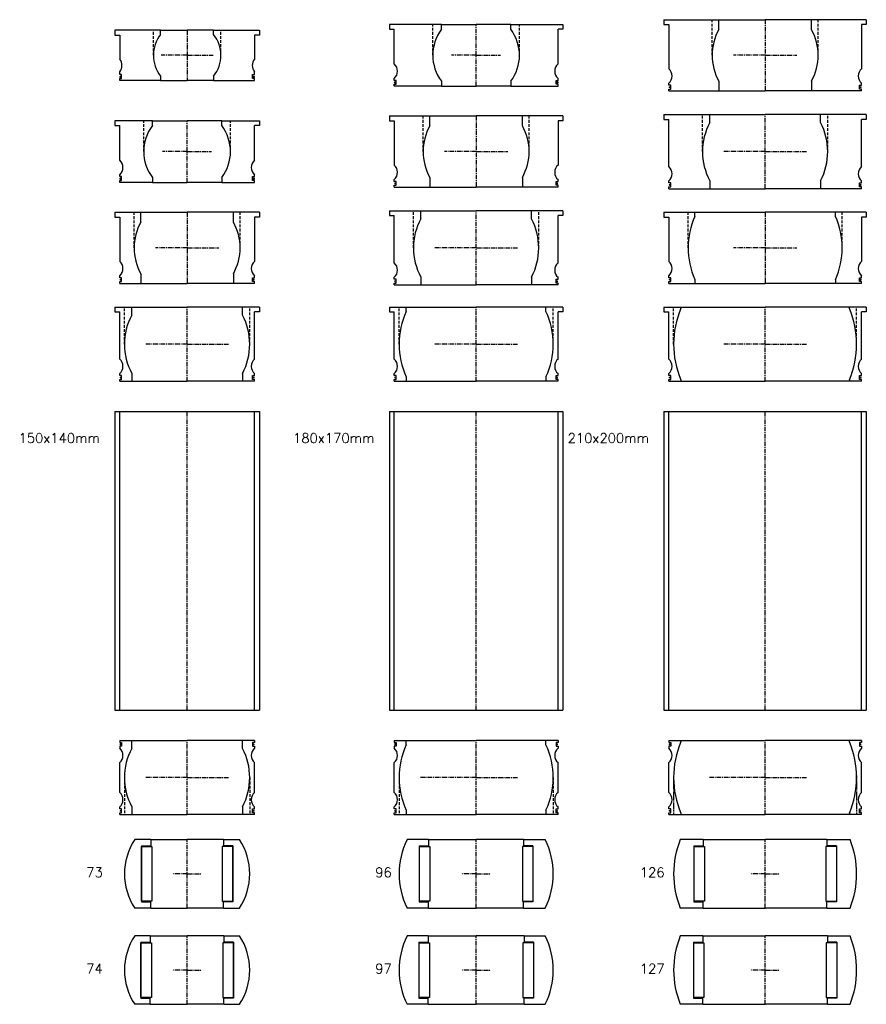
# Model space of a CAD drawing. Extents: x -1034 to 705, y -3664 to 750.
# Tile 7 of 7: x -174 to 705, y -364 to 658. Entities that reach past the tile are written whole.
import ezdxf

# ---------------------------------------------------------------- set-up
doc = ezdxf.new("R2010")
doc.units = 0
doc.header["$LTSCALE"] = 0.15
doc.linetypes.add('CENTER', pattern=[50.8, 31.75, -6.35, 6.35, -6.35])
doc.linetypes.add('HIDDEN', pattern=[9.525, 6.35, -3.175])
doc.layers.get('0').update_dxf_attribs({"linetype": 'CONTINUOUS'})
doc.layers.add('CENTER', color=9, linetype='CENTER')
doc.styles.add('ROMANS', font='romans')

# ---------------------------------------------------------------- blocks, each defined once
blk = doc.blocks.new('Insert 140x130 flange')
for p, q in [((-75, 38.5), (-57.5, 38.5)), ((-75, 38.5), (-75, 33.5)), ((-75, 33.5), (-70, 33.5)), ((-70, -15.5), (-70, 33.5)), ((-57.5, 38.5), (0, 38.5)), ((-57.5, 30.3), (-57.5, 38.5)), ((57.5, 38.5), (0, 38.5)), ((75, 38.5), (57.5, 38.5)), ((57.5, 30.3), (57.5, 38.5)), ((70, -15.5), (70, 33.5)), ((75, 33.5), (70, 33.5)), ((75, 38.5), (75, 33.5)), ((-70, -32.5), (-70, -30.5)), ((-57.5, -30.3), (-57.5, -38.5)), ((57.5, -30.3), (57.5, -38.5)), ((70, -32.5), (70, -30.5)), ((-68, -32.5), (-70, -32.5)), ((-70, -38.5), (-70, -36.5)), ((-70, -36.5), (-68, -36.5)), ((-70, -38.5), (-57.5, -38.5)), ((-68, -36.5), (-68, -32.5)), ((-57.5, -38.5), (0, -38.5)), ((57.5, -38.5), (0, -38.5)), ((70, -38.5), (57.5, -38.5)), ((68, -36.5), (68, -32.5)), ((68, -32.5), (70, -32.5)), ((70, -36.5), (68, -36.5)), ((70, -38.5), (70, -36.5))]:
    blk.add_line(p, q)
at = {"linetype": 'HIDDEN', "ltscale": 3}
for p, q in [((-65, 0), (-65, 38.5)), ((65, 0), (65, 38.5))]:
    blk.add_line(p, q, dxfattribs=at)
at = {"const_width": 0.95}
for points in [[(-69.6, -34.6, 1), (-68.5, -34.6, 1)], [(69.6, -34.6, -1), (68.5, -34.6, -1)]]:
    blk.add_lwpolyline(points, format="xyb", close=True, dxfattribs=at)
for centre, radius, start, end in [((0, 0), 65, 152.2042, 207.7958), ((0, 0), 65, 332.2042, 27.7958), ((-76.6, -23), 10, 311.4096, 48.5904), ((76.6, -23), 10, 131.4096, 228.5904)]:
    blk.add_arc(centre, radius, start, end)
at = {"layer": 'CENTER'}
for p, q in [((0, -38.5), (0, 38.5)), ((0, 0), (-42.9, 0)), ((0, 0), (42.9, 0))]:
    blk.add_line(p, q, dxfattribs=at)
blk = doc.blocks.new('Insert 140x110 flange')
for p, q in [((-75, 37), (-48, 37)), ((-75, 37), (-75, 32)), ((-75, 32), (-70, 32)), ((-70, 32), (-70, -14)), ((-48, 26.9), (-48, 37)), ((-48, 37), (0, 37)), ((48, 37), (0, 37)), ((48, 26.9), (48, 37)), ((75, 37), (48, 37)), ((70, 32), (70, -14)), ((75, 32), (70, 32)), ((75, 37), (75, 32)), ((-70, -31), (-70, -29)), ((-48, -26.9), (-48, -37)), ((48, -26.9), (48, -37)), ((70, -31), (70, -29)), ((-68, -31), (-70, -31)), ((-70, -35), (-68, -35)), ((-70, -37), (-70, -35)), ((-70, -37), (-48, -37)), ((-68, -35), (-68, -31)), ((-48, -37), (0, -37)), ((48, -37), (0, -37)), ((70, -37), (48, -37)), ((68, -31), (70, -31)), ((68, -35), (68, -31)), ((70, -35), (68, -35)), ((70, -37), (70, -35))]:
    blk.add_line(p, q)
at = {"linetype": 'HIDDEN', "ltscale": 3}
for p, q in [((-55, 0), (-55, 37)), ((55, 0), (55, 37))]:
    blk.add_line(p, q, dxfattribs=at)
at = {"const_width": 0.95}
for points in [[(-69.6, -33, -1), (-68.6, -33, -1)], [(69.6, -33, 1), (68.6, -33, 1)]]:
    blk.add_lwpolyline(points, format="xyb", close=True, dxfattribs=at)
for centre, radius, start, end in [((0, 0), 55, 150.7771, 209.2229), ((0, 0), 55, 330.7771, 29.2229), ((-76.6, -21.5), 10, 311.4096, 48.5904), ((76.6, -21.5), 10, 131.4096, 228.5904)]:
    blk.add_arc(centre, radius, start, end)
at = {"layer": 'CENTER'}
for p, q in [((0, 37), (0, -37)), ((0, 0), (-32.9, 0)), ((0, 0), (32.9, 0))]:
    blk.add_line(p, q, dxfattribs=at)
blk = doc.blocks.new('Insert 140x90 flange')
for p, q in [((-75, 32), (-75, 27)), ((-36, 32), (-75, 32)), ((-36, 27), (-36, 32)), ((-36, 32), (0, 32)), ((36, 32), (0, 32)), ((36, 32), (75, 32)), ((36, 27), (36, 32)), ((75, 32), (75, 27)), ((-75, 27), (-70, 27)), ((-70, -9), (-70, 27)), ((70, -9), (70, 27)), ((75, 27), (70, 27)), ((-70, -26), (-70, -24)), ((-68, -26), (-70, -26)), ((-70, -32), (-70, -30)), ((-70, -30), (-68, -30)), ((-68, -30), (-68, -26)), ((-36, -27), (-36, -32)), ((36, -27), (36, -32)), ((68, -26), (70, -26)), ((68, -30), (68, -26)), ((70, -30), (68, -30)), ((70, -26), (70, -24)), ((70, -32), (70, -30)), ((-36, -32), (-70, -32)), ((-36, -32), (0, -32)), ((36, -32), (0, -32)), ((36, -32), (70, -32))]:
    blk.add_line(p, q)
at = {"linetype": 'HIDDEN', "ltscale": 3}
for p, q in [((-45, 0), (-45, 32)), ((45, 0), (45, 32))]:
    blk.add_line(p, q, dxfattribs=at)
at = {"const_width": 1.2}
for points in [[(-69.9, -28.1, 1), (-68.6, -28.1, 1)], [(68.7, -28.1, 1), (70, -28.1, 1)]]:
    blk.add_lwpolyline(points, format="xyb", close=True, dxfattribs=at)
for centre, radius, start, end in [((0, 0), 45, 143.1301, 216.8699), ((0, 0), 45, 323.1301, 36.8699), ((-76.6, -16.5), 10, 311.4096, 48.5904), ((76.6, -16.5), 10, 131.4096, 228.5904)]:
    blk.add_arc(centre, radius, start, end)
at = {"layer": 'CENTER'}
for p, q in [((0, 0), (0, 32)), ((0, 0), (-25.4, 0)), ((0, -32), (0, 0)), ((0, 0), (25.4, 0))]:
    blk.add_line(p, q, dxfattribs=at)
blk = doc.blocks.new('Insert 140x70 flange')
for p, q in [((-27.5, 26), (-75, 26)), ((-75, 26), (-75, 21)), ((-75, 21), (-70, 21)), ((-70, 21), (-70, -4)), ((-27.5, 26), (0, 26)), ((-27.5, 21.7), (-27.5, 26)), ((27.5, 26), (0, 26)), ((27.5, 21.7), (27.5, 26)), ((27.5, 26), (75, 26)), ((70, 21), (70, -4)), ((75, 21), (70, 21)), ((75, 26), (75, 21)), ((-70, -20), (-70, -17)), ((-68, -20), (-70, -20)), ((-68, -24), (-68, -20)), ((68, -24), (68, -20)), ((68, -20), (70, -20)), ((70, -20), (70, -17)), ((-70, -26), (-70, -24)), ((-70, -24), (-68, -24)), ((-27.5, -26), (-70, -26)), ((-27.5, -21.7), (-27.5, -26)), ((-27.5, -26), (0, -26)), ((27.5, -26), (0, -26)), ((27.5, -21.7), (27.5, -26)), ((27.5, -26), (70, -26)), ((70, -24), (68, -24)), ((70, -26), (70, -24))]:
    blk.add_line(p, q)
at = {"linetype": 'HIDDEN', "ltscale": 3}
for p, q in [((-35, 0), (-35, 26)), ((35, 0), (35, 26))]:
    blk.add_line(p, q, dxfattribs=at)
at = {"const_width": 1.2}
for points in [[(-69.9, -22.5, -1), (-68.6, -22.5, -1)], [(69.9, -22.5, 1), (68.6, -22.5, 1)]]:
    blk.add_lwpolyline(points, format="xyb", close=True, dxfattribs=at)
for centre, radius, start, end in [((0, 0), 35, 141.7868, 218.2132), ((0, 0), 35, 321.7868, 38.2132), ((-77.6, -10.5), 10, 319.5911, 40.4089), ((77.6, -10.5), 10, 139.5911, 220.4089)]:
    blk.add_arc(centre, radius, start, end)
at = {"layer": 'CENTER'}
for p, q in [((0, 26), (0, 0)), ((0, 0), (-27, 0)), ((0, 0), (0, -26)), ((0, 0), (27, 0))]:
    blk.add_line(p, q, dxfattribs=at)
blk = doc.blocks.new('Ball-130-073')
for p, q in [((-37.8, 35.5), (-54.4, 35.5)), ((-37.8, 35.5), (0, 35.5)), ((-37.8, 35.5), (-37.8, 29)), ((37.8, 35.5), (0, 35.5)), ((37.8, 35.5), (54.4, 35.5)), ((37.8, 35.5), (37.8, 29)), ((-47.5, 29), (-37.8, 29)), ((-47.5, 29), (-47.5, -29)), ((-47.5, -28.5), (-47.5, 28.5)), ((-47.5, 28.5), (-36.5, 28.5)), ((-36.5, 28.5), (-36.5, -28.5)), ((36.5, 28.5), (36.5, -28.5)), ((47.5, 28.5), (36.5, 28.5)), ((47.5, 29), (37.8, 29)), ((47.5, 29), (47.5, -29)), ((47.5, -28.5), (47.5, 28.5)), ((-36.5, -28.5), (-47.5, -28.5)), ((-47.5, -29), (-37.8, -29)), ((-37.8, -35.5), (-37.8, -29)), ((36.5, -28.5), (47.5, -28.5)), ((47.5, -29), (37.8, -29)), ((37.8, -35.5), (37.8, -29)), ((-37.8, -35.5), (-54.4, -35.5)), ((-37.8, -35.5), (0, -35.5)), ((37.8, -35.5), (0, -35.5)), ((37.8, -35.5), (54.4, -35.5))]:
    blk.add_line(p, q)
for start, end in [(146.8965, 213.1035), (326.8965, 33.1035)]:
    blk.add_arc((0, 0), 65, start, end)
at = {"layer": 'CENTER'}
for p, q in [((0, -35.5), (0, 35.5)), ((0, 0), (-15.3, 0)), ((0, 0), (15.3, 0))]:
    blk.add_line(p, q, dxfattribs=at)
blk = doc.blocks.new('Ball-130-074')
for p, q in [((-38.3, 35.5), (-54.4, 35.5)), ((-38.3, 35.5), (0, 35.5)), ((-38.3, 35.5), (-38.3, 29)), ((38.2, 35.5), (0, 35.5)), ((38.2, 35.5), (54.4, 35.5)), ((38.2, 35.5), (38.2, 29)), ((-48, 29), (-38.3, 29)), ((-48, 29), (-48, -29)), ((-48, -28.5), (-48, 28.5)), ((-48, 28.5), (-37, 28.5)), ((-37, 28.5), (-37, -28.5)), ((37, 28.5), (37, -28.5)), ((48, 28.5), (37, 28.5)), ((48, 29), (38.2, 29)), ((48, 29), (48, -29)), ((48, -28.5), (48, 28.5)), ((-37, -28.5), (-48, -28.5)), ((-48, -29), (-38.3, -29)), ((-38.3, -35.5), (-38.3, -29)), ((37, -28.5), (48, -28.5)), ((48, -29), (38.2, -29)), ((38.2, -35.5), (38.2, -29)), ((-38.3, -35.5), (-54.4, -35.5)), ((-38.3, -35.5), (0, -35.5)), ((38.2, -35.5), (0, -35.5)), ((38.2, -35.5), (54.4, -35.5))]:
    blk.add_line(p, q)
for start, end in [(146.8965, 213.1035), (326.8965, 33.1035)]:
    blk.add_arc((0, 0), 65, start, end)
at = {"layer": 'CENTER'}
for p, q in [((0, -35.5), (0, 35.5)), ((0, 0), (-15.3, 0)), ((0, 0), (15.3, 0))]:
    blk.add_line(p, q, dxfattribs=at)
blk = doc.blocks.new('Ball-160-096')
for p, q in [((-49.3, 35.5), (-71.7, 35.5)), ((-49.3, 35.5), (0, 35.5)), ((-49.3, 35.5), (-49.3, 29)), ((49.2, 35.5), (0, 35.5)), ((49.2, 35.5), (71.7, 35.5)), ((49.2, 35.5), (49.2, 29)), ((-59, 29), (-59, -29)), ((-59, 29), (-49.3, 29)), ((-59, 28.5), (-48, 28.5)), ((-48, 28.5), (-48, -28.5)), ((48, 28.5), (48, -28.5)), ((59, 28.5), (48, 28.5)), ((59, 29), (49.2, 29)), ((59, 29), (59, -29)), ((-48, -28.5), (-59, -28.5)), ((-59, -29), (-49.3, -29)), ((-49.3, -35.5), (-49.3, -29)), ((48, -28.5), (59, -28.5)), ((59, -29), (49.2, -29)), ((49.2, -35.5), (49.2, -29)), ((-49.3, -35.5), (-71.7, -35.5)), ((-49.3, -35.5), (0, -35.5)), ((49.2, -35.5), (0, -35.5)), ((49.2, -35.5), (71.7, -35.5))]:
    blk.add_line(p, q)
for start, end in [(153.6566, 206.3434), (333.6566, 26.3434)]:
    blk.add_arc((0, 0), 80, start, end)
at = {"layer": 'CENTER'}
for p, q in [((0, -35.5), (0, 35.5)), ((0, 0), (-15.3, 0)), ((0, 0), (15.3, 0))]:
    blk.add_line(p, q, dxfattribs=at)
blk = doc.blocks.new('Ball-160-097')
for p, q in [((-49.8, 35.5), (-71.7, 35.5)), ((-49.8, 35.5), (0, 35.5)), ((-49.8, 35.5), (-49.8, 29)), ((49.8, 35.5), (0, 35.5)), ((49.8, 35.5), (71.7, 35.5)), ((49.8, 35.5), (49.8, 29)), ((-59.5, 29), (-59.5, -29)), ((-59.5, 29), (-49.8, 29)), ((-59.5, 28.5), (-48.5, 28.5)), ((-48.5, 28.5), (-48.5, -28.5)), ((48.5, 28.5), (48.5, -28.5)), ((59.5, 28.5), (48.5, 28.5)), ((59.5, 29), (49.8, 29)), ((59.5, 29), (59.5, -29)), ((-48.5, -28.5), (-59.5, -28.5)), ((-59.5, -29), (-49.8, -29)), ((-49.8, -35.5), (-49.8, -29)), ((48.5, -28.5), (59.5, -28.5)), ((59.5, -29), (49.8, -29)), ((49.8, -35.5), (49.8, -29)), ((-49.8, -35.5), (-71.7, -35.5)), ((-49.8, -35.5), (0, -35.5)), ((49.8, -35.5), (0, -35.5)), ((49.8, -35.5), (71.7, -35.5))]:
    blk.add_line(p, q)
for start, end in [(153.6566, 206.3434), (333.6566, 26.3434)]:
    blk.add_arc((0, 0), 80, start, end)
at = {"layer": 'CENTER'}
for p, q in [((0, -35.5), (0, 35.5)), ((0, 0), (-15.3, 0)), ((0, 0), (15.3, 0))]:
    blk.add_line(p, q, dxfattribs=at)
blk = doc.blocks.new('Ball-190-126')
for p, q in [((-64.3, 35.5), (-88.1, 35.5)), ((-64.3, 35.5), (0, 35.5)), ((-64.3, 35.5), (-64.3, 29)), ((64.2, 35.5), (0, 35.5)), ((64.2, 35.5), (88.1, 35.5)), ((64.2, 35.5), (64.2, 29)), ((-74, 29), (-74, -29)), ((-74, 29), (-64.3, 29)), ((-74, 28.5), (-63, 28.5)), ((-63, 28.5), (-63, -28.5)), ((63, 28.5), (63, -28.5)), ((74, 28.5), (63, 28.5)), ((74, 29), (64.2, 29)), ((74, 29), (74, -29)), ((-63, -28.5), (-74, -28.5)), ((-74, -29), (-64.3, -29)), ((-64.3, -35.5), (-64.3, -29)), ((63, -28.5), (74, -28.5)), ((74, -29), (64.2, -29)), ((64.2, -35.5), (64.2, -29)), ((-64.3, -35.5), (-88.1, -35.5)), ((-64.3, -35.5), (0, -35.5)), ((64.2, -35.5), (0, -35.5)), ((64.2, -35.5), (88.1, -35.5))]:
    blk.add_line(p, q)
for start, end in [(158.057, 201.943), (338.057, 21.943)]:
    blk.add_arc((0, 0), 95, start, end)
at = {"layer": 'CENTER'}
for p, q in [((0, -35.5), (0, 35.5)), ((0, 0), (-15.3, 0)), ((0, 0), (15.3, 0))]:
    blk.add_line(p, q, dxfattribs=at)
blk = doc.blocks.new('Ball-190-127')
for p, q in [((-64.8, 35.5), (-88.1, 35.5)), ((-64.8, 35.5), (0, 35.5)), ((-64.8, 35.5), (-64.8, 29)), ((64.8, 35.5), (0, 35.5)), ((64.8, 35.5), (88.1, 35.5)), ((64.8, 35.5), (64.8, 29)), ((-74.5, 29), (-74.5, -29)), ((-74.5, 29), (-64.8, 29)), ((-74.5, 28.5), (-63.5, 28.5)), ((-63.5, 28.5), (-63.5, -28.5)), ((63.5, 28.5), (63.5, -28.5)), ((74.5, 28.5), (63.5, 28.5)), ((74.5, 29), (64.8, 29)), ((74.5, 29), (74.5, -29)), ((-63.5, -28.5), (-74.5, -28.5)), ((-74.5, -29), (-64.8, -29)), ((-64.8, -35.5), (-64.8, -29)), ((63.5, -28.5), (74.5, -28.5)), ((74.5, -29), (64.8, -29)), ((64.8, -35.5), (64.8, -29)), ((-64.8, -35.5), (-88.1, -35.5)), ((-64.8, -35.5), (0, -35.5)), ((64.8, -35.5), (0, -35.5)), ((64.8, -35.5), (88.1, -35.5))]:
    blk.add_line(p, q)
for start, end in [(158.057, 201.943), (338.057, 21.943)]:
    blk.add_arc((0, 0), 95, start, end)
at = {"layer": 'CENTER'}
for p, q in [((0, -35.5), (0, 35.5)), ((0, 0), (-15.3, 0)), ((0, 0), (15.3, 0))]:
    blk.add_line(p, q, dxfattribs=at)
blk = doc.blocks.new('insert-170-090-flange')
for p, q in [((-90, 32), (-90, 27)), ((-36, 32), (-90, 32)), ((-36, 27), (-36, 32)), ((-36, 32), (0, 32)), ((36, 32), (0, 32)), ((36, 32), (90, 32)), ((36, 27), (36, 32)), ((90, 32), (90, 27)), ((-90, 27), (-85, 27)), ((-85, -9), (-85, 27)), ((85, -9), (85, 27)), ((90, 27), (85, 27)), ((-85, -26), (-85, -24)), ((-83, -26), (-85, -26)), ((-85, -32), (-85, -30)), ((-85, -30), (-83, -30)), ((-83, -30), (-83, -26)), ((-36, -27), (-36, -32)), ((36, -27), (36, -32)), ((83, -26), (85, -26)), ((83, -30), (83, -26)), ((85, -30), (83, -30)), ((85, -26), (85, -24)), ((85, -32), (85, -30)), ((-36, -32), (-85, -32)), ((-36, -32), (0, -32)), ((36, -32), (0, -32)), ((36, -32), (85, -32))]:
    blk.add_line(p, q)
at = {"linetype": 'HIDDEN', "ltscale": 3}
for p, q in [((-45, 0), (-45, 32)), ((45, 0), (45, 32))]:
    blk.add_line(p, q, dxfattribs=at)
at = {"const_width": 1.2}
for points in [[(-84.9, -28.1, 1), (-83.6, -28.1, 1)], [(83.7, -28.1, 1), (85, -28.1, 1)]]:
    blk.add_lwpolyline(points, format="xyb", close=True, dxfattribs=at)
for centre, radius, start, end in [((0, 0), 45, 143.1301, 216.8699), ((0, 0), 45, 323.1301, 36.8699), ((-91.6, -16.5), 10, 311.4096, 48.5904), ((91.6, -16.5), 10, 131.4096, 228.5904)]:
    blk.add_arc(centre, radius, start, end)
at = {"layer": 'CENTER'}
for p, q in [((0, 0), (0, 32)), ((0, 0), (-25.4, 0)), ((0, -32), (0, 0)), ((0, 0), (25.4, 0))]:
    blk.add_line(p, q, dxfattribs=at)
blk = doc.blocks.new('insert-170-110-flange')
for p, q in [((-90, 37), (-48, 37)), ((-90, 37), (-90, 32)), ((-90, 32), (-85, 32)), ((-85, 32), (-85, -14)), ((-48, 26.9), (-48, 37)), ((-48, 37), (0, 37)), ((48, 37), (0, 37)), ((48, 26.9), (48, 37)), ((90, 37), (48, 37)), ((85, 32), (85, -14)), ((90, 32), (85, 32)), ((90, 37), (90, 32)), ((-85, -31), (-85, -29)), ((-48, -26.9), (-48, -37)), ((48, -26.9), (48, -37)), ((85, -31), (85, -29)), ((-83, -31), (-85, -31)), ((-85, -35), (-83, -35)), ((-85, -37), (-85, -35)), ((-85, -37), (-48, -37)), ((-83, -35), (-83, -31)), ((-48, -37), (0, -37)), ((48, -37), (0, -37)), ((85, -37), (48, -37)), ((83, -31), (85, -31)), ((83, -35), (83, -31)), ((85, -35), (83, -35)), ((85, -37), (85, -35))]:
    blk.add_line(p, q)
at = {"linetype": 'HIDDEN', "ltscale": 3}
for p, q in [((-55, 0), (-55, 37)), ((55, 0), (55, 37))]:
    blk.add_line(p, q, dxfattribs=at)
at = {"const_width": 0.95}
for points in [[(-84.6, -33, -1), (-83.6, -33, -1)], [(84.6, -33, 1), (83.6, -33, 1)]]:
    blk.add_lwpolyline(points, format="xyb", close=True, dxfattribs=at)
for centre, radius, start, end in [((0, 0), 55, 150.7771, 209.2229), ((0, 0), 55, 330.7771, 29.2229), ((-91.6, -21.5), 10, 311.4096, 48.5904), ((91.6, -21.5), 10, 131.4096, 228.5904)]:
    blk.add_arc(centre, radius, start, end)
at = {"layer": 'CENTER'}
for p, q in [((0, 37), (0, -37)), ((0, 0), (-32.9, 0)), ((0, 0), (32.9, 0))]:
    blk.add_line(p, q, dxfattribs=at)
blk = doc.blocks.new('insert-170-130-flange')
for p, q in [((-90, 38.5), (-57.5, 38.5)), ((-90, 38.5), (-90, 33.5)), ((-90, 33.5), (-85, 33.5)), ((-85, -15.5), (-85, 33.5)), ((-57.5, 38.5), (0, 38.5)), ((-57.5, 30.3), (-57.5, 38.5)), ((57.5, 38.5), (0, 38.5)), ((90, 38.5), (57.5, 38.5)), ((57.5, 30.3), (57.5, 38.5)), ((85, -15.5), (85, 33.5)), ((90, 33.5), (85, 33.5)), ((90, 38.5), (90, 33.5)), ((-85, -32.5), (-85, -30.5)), ((-57.5, -30.3), (-57.5, -38.5)), ((57.5, -30.3), (57.5, -38.5)), ((85, -32.5), (85, -30.5)), ((-83, -32.5), (-85, -32.5)), ((-85, -38.5), (-85, -36.5)), ((-85, -36.5), (-83, -36.5)), ((-85, -38.5), (-57.5, -38.5)), ((-83, -36.5), (-83, -32.5)), ((-57.5, -38.5), (0, -38.5)), ((57.5, -38.5), (0, -38.5)), ((85, -38.5), (57.5, -38.5)), ((83, -36.5), (83, -32.5)), ((83, -32.5), (85, -32.5)), ((85, -36.5), (83, -36.5)), ((85, -38.5), (85, -36.5))]:
    blk.add_line(p, q)
at = {"linetype": 'HIDDEN', "ltscale": 3}
for p, q in [((-65, 0), (-65, 38.5)), ((65, 0), (65, 38.5))]:
    blk.add_line(p, q, dxfattribs=at)
at = {"const_width": 0.95}
for points in [[(-84.6, -34.6, 1), (-83.5, -34.6, 1)], [(84.6, -34.6, -1), (83.5, -34.6, -1)]]:
    blk.add_lwpolyline(points, format="xyb", close=True, dxfattribs=at)
for centre, radius, start, end in [((0, 0), 65, 152.2042, 207.7958), ((0, 0), 65, 332.2042, 27.7958), ((-91.6, -23), 10, 311.4096, 48.5904), ((91.6, -23), 10, 131.4096, 228.5904)]:
    blk.add_arc(centre, radius, start, end)
at = {"layer": 'CENTER'}
for p, q in [((0, -38.5), (0, 38.5)), ((0, 0), (-42.9, 0)), ((0, 0), (42.9, 0))]:
    blk.add_line(p, q, dxfattribs=at)
blk = doc.blocks.new('insert-170-160-flange')
for p, q in [((-90, 38.5), (-72.5, 38.5)), ((-90, 38.5), (-90, 33.5)), ((-90, 33.5), (-85, 33.5)), ((-85, -15.5), (-85, 33.5)), ((-72.5, 38.5), (0, 38.5)), ((-72.5, 33.8), (-72.5, 38.5)), ((72.5, 38.5), (0, 38.5)), ((90, 38.5), (72.5, 38.5)), ((72.5, 33.8), (72.5, 38.5)), ((85, -15.5), (85, 33.5)), ((90, 33.5), (85, 33.5)), ((90, 38.5), (90, 33.5)), ((-85, -32.5), (-85, -30.5)), ((85, -32.5), (85, -30.5)), ((-83, -32.5), (-85, -32.5)), ((-85, -38.5), (-85, -36.5)), ((-85, -36.5), (-83, -36.5)), ((-85, -38.5), (-72.5, -38.5)), ((-83, -36.5), (-83, -32.5)), ((-72.5, -33.8), (-72.5, -38.5)), ((-72.5, -38.5), (0, -38.5)), ((72.5, -38.5), (0, -38.5)), ((72.5, -33.8), (72.5, -38.5)), ((85, -38.5), (72.5, -38.5)), ((83, -36.5), (83, -32.5)), ((83, -32.5), (85, -32.5)), ((85, -36.5), (83, -36.5)), ((85, -38.5), (85, -36.5))]:
    blk.add_line(p, q)
at = {"linetype": 'HIDDEN', "ltscale": 3}
for p, q in [((-80, 0), (-80, 38.5)), ((80, 0), (80, 38.5))]:
    blk.add_line(p, q, dxfattribs=at)
at = {"const_width": 0.95}
for points in [[(-84.6, -34.6, 1), (-83.5, -34.6, 1)], [(84.6, -34.6, -1), (83.5, -34.6, -1)]]:
    blk.add_lwpolyline(points, format="xyb", close=True, dxfattribs=at)
for centre, radius, start, end in [((0, 0), 80, 154.9922, 205.0078), ((0, 0), 80, 334.9922, 25.0078), ((-91.6, -23), 10, 311.4096, 48.5904), ((91.6, -23), 10, 131.4096, 228.5904)]:
    blk.add_arc(centre, radius, start, end)
at = {"layer": 'CENTER'}
for p, q in [((0, -38.5), (0, 38.5)), ((0, 0), (-42.9, 0)), ((0, 0), (42.9, 0))]:
    blk.add_line(p, q, dxfattribs=at)
blk = doc.blocks.new('insert-200-110-flange')
for p, q in [((-105, 37), (-48, 37)), ((-105, 37), (-105, 32)), ((-105, 32), (-100, 32)), ((-100, 32), (-100, -14)), ((-48, 26.9), (-48, 37)), ((-48, 37), (0, 37)), ((48, 37), (0, 37)), ((48, 26.9), (48, 37)), ((105, 37), (48, 37)), ((100, 32), (100, -14)), ((105, 32), (100, 32)), ((105, 37), (105, 32)), ((-100, -31), (-100, -29)), ((-48, -26.9), (-48, -37)), ((48, -26.9), (48, -37)), ((100, -31), (100, -29)), ((-98, -31), (-100, -31)), ((-100, -35), (-98, -35)), ((-100, -37), (-100, -35)), ((-100, -37), (-48, -37)), ((-98, -35), (-98, -31)), ((-48, -37), (0, -37)), ((48, -37), (0, -37)), ((100, -37), (48, -37)), ((98, -31), (100, -31)), ((98, -35), (98, -31)), ((100, -35), (98, -35)), ((100, -37), (100, -35))]:
    blk.add_line(p, q)
at = {"linetype": 'HIDDEN', "ltscale": 3}
for p, q in [((-55, 0), (-55, 37)), ((55, 0), (55, 37))]:
    blk.add_line(p, q, dxfattribs=at)
at = {"const_width": 0.95}
for points in [[(-99.6, -33, -1), (-98.6, -33, -1)], [(99.6, -33, 1), (98.6, -33, 1)]]:
    blk.add_lwpolyline(points, format="xyb", close=True, dxfattribs=at)
for centre, radius, start, end in [((0, 0), 55, 150.7771, 209.2229), ((0, 0), 55, 330.7771, 29.2229), ((-106.6, -21.5), 10, 311.4096, 48.5904), ((106.6, -21.5), 10, 131.4096, 228.5904)]:
    blk.add_arc(centre, radius, start, end)
at = {"layer": 'CENTER'}
for p, q in [((0, 37), (0, -37)), ((0, 0), (-32.9, 0)), ((0, 0), (32.9, 0))]:
    blk.add_line(p, q, dxfattribs=at)
blk = doc.blocks.new('insert-200-130-flange')
for p, q in [((-105, 38.5), (-57.5, 38.5)), ((-105, 38.5), (-105, 33.5)), ((-105, 33.5), (-100, 33.5)), ((-100, -15.5), (-100, 33.5)), ((-57.5, 38.5), (0, 38.5)), ((-57.5, 30.3), (-57.5, 38.5)), ((57.5, 38.5), (0, 38.5)), ((105, 38.5), (57.5, 38.5)), ((57.5, 30.3), (57.5, 38.5)), ((100, -15.5), (100, 33.5)), ((105, 33.5), (100, 33.5)), ((105, 38.5), (105, 33.5)), ((-100, -32.5), (-100, -30.5)), ((-57.5, -30.3), (-57.5, -38.5)), ((57.5, -30.3), (57.5, -38.5)), ((100, -32.5), (100, -30.5)), ((-98, -32.5), (-100, -32.5)), ((-100, -38.5), (-100, -36.5)), ((-100, -36.5), (-98, -36.5)), ((-100, -38.5), (-57.5, -38.5)), ((-98, -36.5), (-98, -32.5)), ((-57.5, -38.5), (0, -38.5)), ((57.5, -38.5), (0, -38.5)), ((100, -38.5), (57.5, -38.5)), ((98, -36.5), (98, -32.5)), ((98, -32.5), (100, -32.5)), ((100, -36.5), (98, -36.5)), ((100, -38.5), (100, -36.5))]:
    blk.add_line(p, q)
at = {"linetype": 'HIDDEN', "ltscale": 3}
for p, q in [((-65, 0), (-65, 38.5)), ((65, 0), (65, 38.5))]:
    blk.add_line(p, q, dxfattribs=at)
at = {"const_width": 0.95}
for points in [[(-99.6, -34.6, 1), (-98.5, -34.6, 1)], [(99.6, -34.6, -1), (98.5, -34.6, -1)]]:
    blk.add_lwpolyline(points, format="xyb", close=True, dxfattribs=at)
for centre, radius, start, end in [((0, 0), 65, 152.2042, 207.7958), ((0, 0), 65, 332.2042, 27.7958), ((-106.6, -23), 10, 311.4096, 48.5904), ((106.6, -23), 10, 131.4096, 228.5904)]:
    blk.add_arc(centre, radius, start, end)
at = {"layer": 'CENTER'}
for p, q in [((0, -38.5), (0, 38.5)), ((0, 0), (-42.9, 0)), ((0, 0), (42.9, 0))]:
    blk.add_line(p, q, dxfattribs=at)
blk = doc.blocks.new('insert-200-160-flange')
for p, q in [((-105, 37), (-73, 37)), ((-105, 37), (-105, 32)), ((-105, 32), (-100, 32)), ((-100, 32), (-100, -14)), ((-73, 32.7), (-73, 37)), ((-73, 37), (0, 37)), ((73, 37), (0, 37)), ((73, 32.7), (73, 37)), ((105, 37), (73, 37)), ((100, 32), (100, -14)), ((105, 32), (100, 32)), ((105, 37), (105, 32)), ((-100, -31), (-100, -29)), ((100, -31), (100, -29)), ((-98, -31), (-100, -31)), ((-100, -35), (-98, -35)), ((-100, -37), (-100, -35)), ((-100, -37), (-73, -37)), ((-98, -35), (-98, -31)), ((-73, -32.7), (-73, -37)), ((-73, -37), (0, -37)), ((73, -37), (0, -37)), ((73, -32.7), (73, -37)), ((100, -37), (73, -37)), ((98, -31), (100, -31)), ((98, -35), (98, -31)), ((100, -35), (98, -35)), ((100, -37), (100, -35))]:
    blk.add_line(p, q)
at = {"linetype": 'HIDDEN', "ltscale": 3}
for p, q in [((-80, 0), (-80, 37)), ((80, 0), (80, 37))]:
    blk.add_line(p, q, dxfattribs=at)
at = {"const_width": 0.95}
for points in [[(-99.6, -33, -1), (-98.6, -33, -1)], [(99.6, -33, 1), (98.6, -33, 1)]]:
    blk.add_lwpolyline(points, format="xyb", close=True, dxfattribs=at)
for centre, radius, start, end in [((0, 0), 80, 155.8532, 204.1468), ((0, 0), 80, 335.8532, 24.1468), ((-106.6, -21.5), 10, 311.4096, 48.5904), ((106.6, -21.5), 10, 131.4096, 228.5904)]:
    blk.add_arc(centre, radius, start, end)
at = {"layer": 'CENTER'}
for p, q in [((0, 37), (0, -37)), ((0, 0), (-32.9, 0)), ((0, 0), (32.9, 0))]:
    blk.add_line(p, q, dxfattribs=at)
blk = doc.blocks.new('insert-200-190-flange')
for p, q in [((-105, 38.5), (-87.5, 38.5)), ((-105, 38.5), (-105, 33.5)), ((-105, 33.5), (-100, 33.5)), ((-100, -15.5), (-100, 33.5)), ((-87.5, 38.5), (0, 38.5)), ((-87.5, 37), (-87.5, 38.5)), ((87.5, 38.5), (0, 38.5)), ((105, 38.5), (87.5, 38.5)), ((87.5, 37), (87.5, 38.5)), ((100, -15.5), (100, 33.5)), ((105, 33.5), (100, 33.5)), ((105, 38.5), (105, 33.5)), ((-100, -32.5), (-100, -30.5)), ((100, -32.5), (100, -30.5)), ((-98, -32.5), (-100, -32.5)), ((-100, -38.5), (-100, -36.5)), ((-100, -36.5), (-98, -36.5)), ((-100, -38.5), (-87.5, -38.5)), ((-98, -36.5), (-98, -32.5)), ((-87.5, -37), (-87.5, -38.5)), ((-87.5, -38.5), (0, -38.5)), ((87.5, -38.5), (0, -38.5)), ((87.5, -37), (87.5, -38.5)), ((100, -38.5), (87.5, -38.5)), ((98, -36.5), (98, -32.5)), ((98, -32.5), (100, -32.5)), ((100, -36.5), (98, -36.5)), ((100, -38.5), (100, -36.5))]:
    blk.add_line(p, q)
at = {"linetype": 'HIDDEN', "ltscale": 3}
for p, q in [((-95, 0), (-95, 38.5)), ((95, 0), (95, 38.5))]:
    blk.add_line(p, q, dxfattribs=at)
at = {"const_width": 0.95}
for points in [[(-99.6, -34.6, 1), (-98.5, -34.6, 1)], [(99.6, -34.6, -1), (98.5, -34.6, -1)]]:
    blk.add_lwpolyline(points, format="xyb", close=True, dxfattribs=at)
for centre, radius, start, end in [((0, 0), 95, 157.0805, 202.9195), ((0, 0), 95, 337.0805, 22.9195), ((-106.6, -23), 10, 311.4096, 48.5904), ((106.6, -23), 10, 131.4096, 228.5904)]:
    blk.add_arc(centre, radius, start, end)
at = {"layer": 'CENTER'}
for p, q in [((0, -38.5), (0, 38.5)), ((0, 0), (-42.9, 0)), ((0, 0), (42.9, 0))]:
    blk.add_line(p, q, dxfattribs=at)
blk = doc.blocks.new('Insert 140x130')
for p, q in [((-70, 38.5), (-70, 36.5)), ((-70, 38.5), (-57.5, 38.5)), ((-70, 36.5), (-68, 36.5)), ((-70, 32.5), (-70, 30.5)), ((-68, 32.5), (-70, 32.5)), ((-68, 36.5), (-68, 32.5)), ((-57.5, 30.3), (-57.5, 38.5)), ((-57.5, 38.5), (0, 38.5)), ((57.5, 38.5), (0, 38.5)), ((70, 38.5), (57.5, 38.5)), ((57.5, 30.3), (57.5, 38.5)), ((70, 36.5), (68, 36.5)), ((68, 36.5), (68, 32.5)), ((68, 32.5), (70, 32.5)), ((70, 38.5), (70, 36.5)), ((70, 32.5), (70, 30.5)), ((-70, -15.5), (-70, 15.5)), ((70, -15.5), (70, 15.5)), ((-70, -32.5), (-70, -30.5)), ((-57.5, -30.3), (-57.5, -38.5)), ((57.5, -30.3), (57.5, -38.5)), ((70, -32.5), (70, -30.5)), ((-68, -32.5), (-70, -32.5)), ((-70, -36.5), (-68, -36.5)), ((-70, -38.5), (-70, -36.5)), ((-70, -38.5), (-57.5, -38.5)), ((-68, -36.5), (-68, -32.5)), ((-57.5, -38.5), (0, -38.5)), ((57.5, -38.5), (0, -38.5)), ((70, -38.5), (57.5, -38.5)), ((68, -36.5), (68, -32.5)), ((68, -32.5), (70, -32.5)), ((70, -36.5), (68, -36.5)), ((70, -38.5), (70, -36.5))]:
    blk.add_line(p, q)
at = {"linetype": 'HIDDEN', "ltscale": 3}
for p, q in [((-65, 0), (-65, -38.5)), ((65, 0), (65, -38.5))]:
    blk.add_line(p, q, dxfattribs=at)
at = {"const_width": 0.95}
for points in [[(-69.6, 34.5, 1), (-68.6, 34.5, 1)], [(69.6, 34.5, -1), (68.6, 34.5, -1)], [(-69.6, -34.6, 1), (-68.5, -34.6, 1)], [(69.6, -34.6, -1), (68.5, -34.6, -1)]]:
    blk.add_lwpolyline(points, format="xyb", close=True, dxfattribs=at)
for centre, radius, start, end in [((-76.6, 23), 10, 311.4096, 48.5904), ((0, 0), 65, 152.2042, 207.7958), ((0, 0), 65, 332.2042, 27.7958), ((76.6, 23), 10, 131.4096, 228.5904), ((-76.6, -23), 10, 311.4096, 48.5904), ((76.6, -23), 10, 131.4096, 228.5904)]:
    blk.add_arc(centre, radius, start, end)
at = {"layer": 'CENTER'}
for p, q in [((0, -38.5), (0, 38.5)), ((0, 0), (-42.9, 0)), ((0, 0), (42.9, 0))]:
    blk.add_line(p, q, dxfattribs=at)
blk = doc.blocks.new('Insert 170x160')
for p, q in [((-85, 38.5), (-85, 36.5)), ((-85, 38.5), (-72.5, 38.5)), ((-85, 36.5), (-83, 36.5)), ((-85, 32.5), (-85, 30.5)), ((-83, 32.5), (-85, 32.5)), ((-83, 36.5), (-83, 32.5)), ((-72.5, 33.8), (-72.5, 38.5)), ((-72.5, 38.5), (0, 38.5)), ((72.5, 38.5), (0, 38.5)), ((85, 38.5), (72.5, 38.5)), ((72.5, 33.8), (72.5, 38.5)), ((85, 36.5), (83, 36.5)), ((83, 36.5), (83, 32.5)), ((83, 32.5), (85, 32.5)), ((85, 38.5), (85, 36.5)), ((85, 32.5), (85, 30.5)), ((-85, -15.5), (-85, 15.5)), ((85, -15.5), (85, 15.5)), ((-85, -32.5), (-85, -30.5)), ((85, -32.5), (85, -30.5)), ((-83, -32.5), (-85, -32.5)), ((-85, -36.5), (-83, -36.5)), ((-85, -38.5), (-85, -36.5)), ((-85, -38.5), (-72.5, -38.5)), ((-83, -36.5), (-83, -32.5)), ((-72.5, -33.8), (-72.5, -38.5)), ((-72.5, -38.5), (0, -38.5)), ((72.5, -38.5), (0, -38.5)), ((72.5, -33.8), (72.5, -38.5)), ((85, -38.5), (72.5, -38.5)), ((83, -36.5), (83, -32.5)), ((83, -32.5), (85, -32.5)), ((85, -36.5), (83, -36.5)), ((85, -38.5), (85, -36.5))]:
    blk.add_line(p, q)
at = {"linetype": 'HIDDEN', "ltscale": 3}
for p, q in [((-80, 0), (-80, -38.5)), ((80, 0), (80, -38.5))]:
    blk.add_line(p, q, dxfattribs=at)
at = {"const_width": 0.95}
for points in [[(-84.6, 34.5, 1), (-83.6, 34.5, 1)], [(84.6, 34.5, -1), (83.6, 34.5, -1)], [(-84.6, -34.6, 1), (-83.5, -34.6, 1)], [(84.6, -34.6, -1), (83.5, -34.6, -1)]]:
    blk.add_lwpolyline(points, format="xyb", close=True, dxfattribs=at)
for centre, radius, start, end in [((0, 0), 80, 154.9922, 205.0078), ((0, 0), 80, 334.9922, 25.0078), ((-91.6, 23), 10, 311.4096, 48.5904), ((91.6, 23), 10, 131.4096, 228.5904), ((-91.6, -23), 10, 311.4096, 48.5904), ((91.6, -23), 10, 131.4096, 228.5904)]:
    blk.add_arc(centre, radius, start, end)
at = {"layer": 'CENTER'}
for p, q in [((0, -38.5), (0, 38.5)), ((0, 0), (-57.9, 0)), ((0, 0), (42.9, 0))]:
    blk.add_line(p, q, dxfattribs=at)
blk = doc.blocks.new('Insert 200x190')
for p, q in [((-100, 38.5), (-100, 36.5)), ((-100, 36.5), (-98, 36.5)), ((-100, 32.5), (-100, 30.5)), ((-98, 32.5), (-100, 32.5)), ((-98, 36.5), (-98, 32.5)), ((-87.5, 38.5), (0, 38.5)), ((87.5, 38.5), (0, 38.5)), ((100, 36.5), (98, 36.5)), ((98, 36.5), (98, 32.5)), ((98, 32.5), (100, 32.5)), ((100, 38.5), (100, 36.5)), ((100, 32.5), (100, 30.5)), ((-100, -15.5), (-100, 15.5)), ((100, -15.5), (100, 15.5)), ((-100, -32.5), (-100, -30.5)), ((100, -32.5), (100, -30.5)), ((-98, -32.5), (-100, -32.5)), ((-100, -36.5), (-98, -36.5)), ((-100, -38.5), (-100, -36.5)), ((-98, -36.5), (-98, -32.5)), ((-87.5, -37), (-87.5, -38.5)), ((-87.5, -38.5), (0, -38.5)), ((87.5, -38.5), (0, -38.5)), ((87.5, -37), (87.5, -38.5)), ((98, -36.5), (98, -32.5)), ((98, -32.5), (100, -32.5)), ((100, -36.5), (98, -36.5)), ((100, -38.5), (100, -36.5))]:
    blk.add_line(p, q)
at = {"linetype": 'Continuous'}
for p, q in [((-100, 38.5), (-87.5, 38.5)), ((-87.5, 37), (-87.5, 38.5)), ((100, 38.5), (87.5, 38.5)), ((87.5, 37), (87.5, 38.5)), ((-100, -38.5), (-87.5, -38.5)), ((100, -38.5), (87.5, -38.5))]:
    blk.add_line(p, q, dxfattribs=at)
at = {"linetype": 'HIDDEN'}
for p, q in [((-95, 2), (-95, -38.5)), ((95, 2), (95, -38.5))]:
    blk.add_line(p, q, dxfattribs=at)
at = {"const_width": 0.95}
for points in [[(-99.6, 34.5, 1), (-98.6, 34.5, 1)], [(98.4, 34.5, 1), (99.4, 34.5, 1)], [(-99.6, -34.6, 1), (-98.5, -34.6, 1)], [(98.4, -34.6, 1), (99.5, -34.6, 1)]]:
    blk.add_lwpolyline(points, format="xyb", close=True, dxfattribs=at)
for centre, radius, start, end in [((0, 0), 95, 157.0805, 202.9195), ((0, 0), 95, 337.0805, 22.9195), ((-106.6, 23), 10, 311.4096, 48.5904), ((106.6, 23), 10, 131.4096, 228.5904), ((-106.6, -23), 10, 311.4096, 48.5904), ((106.6, -23), 10, 131.4096, 228.5904)]:
    blk.add_arc(centre, radius, start, end)
at = {"layer": 'CENTER'}
for p, q in [((0, -38.5), (0, 38.5)), ((0, 0), (-57.9, 0)), ((0, 0), (42.9, 0))]:
    blk.add_line(p, q, dxfattribs=at)

msp = doc.modelspace()

# ---------------------------------------------------------------- linework, layer by layer
for p, q in [((-75, 251.5), (-75, -58.5)), ((-75, 251.5), (75, 251.5)), ((-70, -58.5), (-70, 251.5)), ((70, -58.5), (70, 251.5)), ((75, 251.5), (75, -58.5)), ((210, 251.5), (210, -58.5)), ((210, 251.5), (390, 251.5)), ((215, -58.5), (215, 251.5)), ((385, -58.5), (385, 251.5)), ((390, 251.5), (390, -58.5)), ((495, 251.5), (495, -58.5)), ((495, 251.5), (705, 251.5)), ((500, -58.5), (500, 251.5)), ((700, -58.5), (700, 251.5)), ((705, 251.5), (705, -58.5)), ((-75, -58.5), (75, -58.5)), ((210, -58.5), (390, -58.5)), ((495, -58.5), (705, -58.5))]:
    msp.add_line(p, q)
at = {"layer": 'CENTER'}
for p, q in [((0, -58.5), (0, 251.5)), ((300, -58.5), (300, 251.5)), ((600, -58.5), (600, 251.5))]:
    msp.add_line(p, q, dxfattribs=at)

# ---------------------------------------------------------------- block references
for name, p in [('insert-200-110-flange', (600, 621.5)), ('Insert 140x70 flange', (0, 621.5)), ('insert-170-090-flange', (300, 621.5)), ('Insert 140x90 flange', (0, 521.5)), ('insert-170-110-flange', (300, 521.5)), ('insert-200-130-flange', (600, 521.5)), ('Insert 140x110 flange', (0, 421.5)), ('insert-170-130-flange', (300, 421.5)), ('insert-200-160-flange', (600, 421.5)), ('Insert 140x130 flange', (0, 321.5)), ('insert-170-160-flange', (300, 321.5)), ('insert-200-190-flange', (600, 321.5)), ('Insert 140x130', (0, -128.5)), ('Insert 170x160', (300, -128.5)), ('Insert 200x190', (600, -128.5)), ('Ball-130-073', (0, -228.5)), ('Ball-160-096', (300, -228.5)), ('Ball-190-126', (600, -228.5)), ('Ball-130-074', (0, -328.5)), ('Ball-160-097', (300, -328.5)), ('Ball-190-127', (600, -328.5))]:
    msp.add_blockref(name, p)

# ---------------------------------------------------------------- texts
at = {"style": 'ROMANS'}
for s, p in [('150x140mm', (-175, 219)), ('180x170mm', (110, 219)), ('210x200mm', (395, 219)), ('73', (-104.7, -232)), ('96', (195.3, -232)), ('126', (469.9, -232)), ('74', (-104.7, -332)), ('97', (195.3, -332)), ('127', (469.9, -332))]:
    msp.add_text(s, height=10, dxfattribs=at).set_placement(p)

doc.saveas('drawing.dxf')
